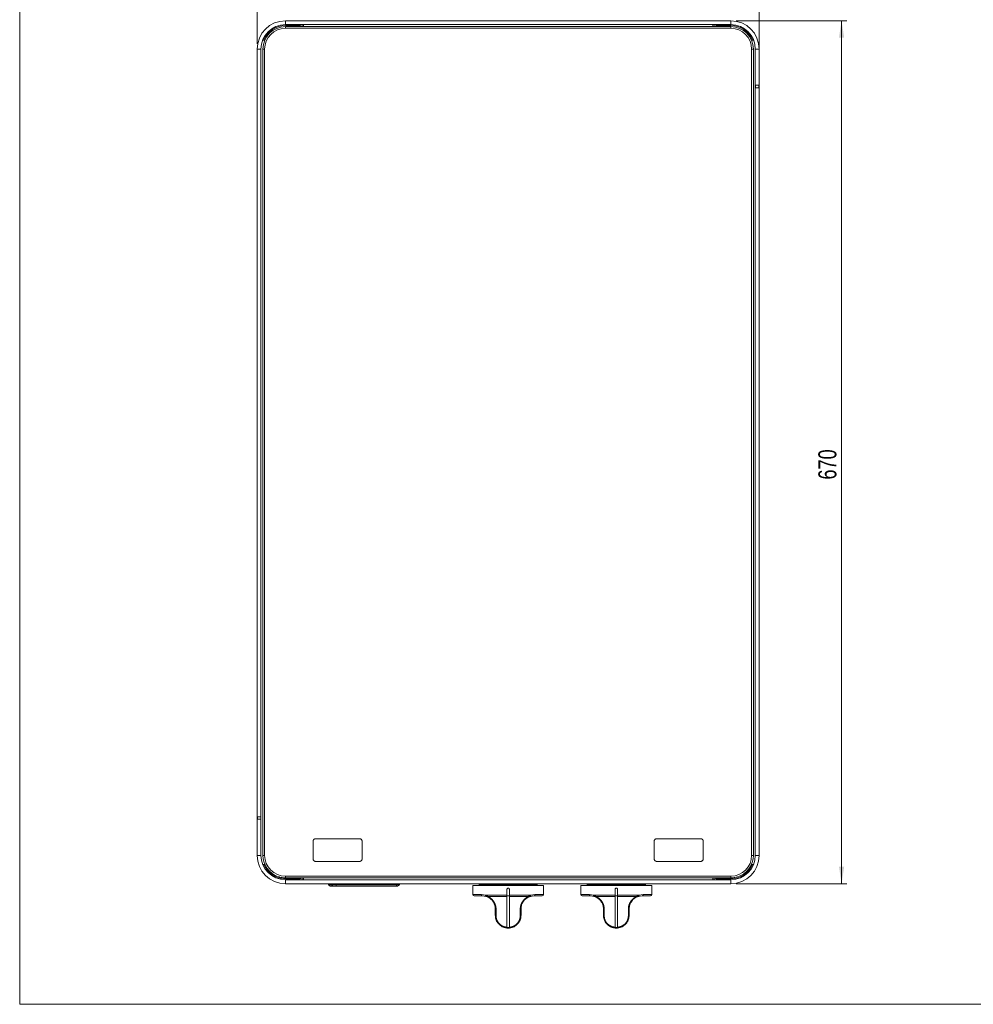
# Model space of a CAD drawing. Header units: millimetres. Extents: x 19 to 1659, y 20 to 1168.
# Tile 1 of 4: x 19 to 760, y 20 to 784. Entities that reach past the tile are written whole.
import ezdxf

# ---------------------------------------------------------------- set-up
doc = ezdxf.new("R2010")
doc.units = ezdxf.units.MM
doc.header["$LTSCALE"] = 4
for name, pattern in [('CENTERX2', [20.32, 12.7, -2.54, 2.54, -2.54]), ('HIDDEN', [1.905, 1.27, -0.635]), ('PHANTOM', [12.7, 6.35, -1.27, 1.27, -1.27, 1.27, -1.27])]:
    doc.linetypes.add(name, pattern=pattern)
doc.layers.add('LAYER1', color=2, linetype='Continuous', lineweight=15)
doc.layers.add('LAYER2', color=3, linetype='CENTERX2')
doc.styles.add('SLDTEXTSTYLE2', font='TXT', dxfattribs={"width": 0.75})
doc.dimstyles.new('SLDDIMSTYLE0', dxfattribs={"dimtxt": 14, "dimasz": 13.208, "dimexe": 0, "dimexo": 0.0625, "dimgap": 3.5, "dimtad": 1, "dimdec": 1, "dimrnd": 1e-09, "dimzin": 12, "dimdsep": 46, "dimtxsty": 'SLDTEXTSTYLE2', "dimsah": 1, "dimcen": 0.09, "dimadec": 0, "dimazin": 3, "dimtfac": 1, "dimtdec": 1, "dimtofl": 0, "dimtmove": 0, "dimatfit": 3, "dimfxl": 0, "dimfrac": 2, "dimtolj": 1, "dimtzin": 12, "dimarcsym": 0})

# ---------------------------------------------------------------- blocks, each defined once
blk = doc.blocks.new('_D')
at = {"layer": 'LAYER2', "color": 3, "linetype": 'Continuous', "lineweight": 0}
for p, q in [((203.64, 765.66), (203.64, 851.66)), ((593.64, 735.66), (593.64, 851.66)), ((203.64, 847.66), (593.64, 847.66))]:
    blk.add_line(p, q, dxfattribs=at)
for points in [[(203.64, 847.66), (216.85, 845.62), (216.85, 849.69)], [(593.64, 847.66), (580.43, 849.69), (580.43, 845.62)]]:
    blk.add_solid(points, dxfattribs=at)
at = {"layer": 'LAYER2', "color": 3, "linetype": 'Continuous', "lineweight": 0, "insert": (377.44, 865.7, 63.56), "char_height": 14, "attachment_point": 1, "style": 'SLDTEXTSTYLE2'}
blk.add_mtext('390', dxfattribs=at)
blk = doc.blocks.new('_D_1')
at = {"layer": 'LAYER2', "color": 3, "linetype": 'Continuous', "lineweight": 0}
for p, q in [((575.64, 783.66), (661.64, 783.66)), ((657.64, 783.66), (657.64, 113.66)), ((575.64, 113.66), (661.64, 113.66))]:
    blk.add_line(p, q, dxfattribs=at)
for points in [[(657.64, 783.66), (655.61, 770.45), (659.67, 770.45)], [(657.64, 113.66), (659.67, 126.86), (655.61, 126.86)]]:
    blk.add_solid(points, dxfattribs=at)
at = {"layer": 'LAYER2', "color": 3, "linetype": 'Continuous', "lineweight": 0, "insert": (639.59, 427.45, 63.56), "char_height": 14, "attachment_point": 1, "rotation": 90, "style": 'SLDTEXTSTYLE2'}
blk.add_mtext('670', dxfattribs=at)

msp = doc.modelspace()

# ---------------------------------------------------------------- linework, layer by layer
at = {"color": 7, "linetype": 'Continuous', "lineweight": 0}
for p, q in [((19.2, 1168), (19.2, 20)), ((19.2, 20), (1659.2, 20))]:
    msp.add_line(p, q, dxfattribs=at)
at = {"color": 7, "linetype": 'PHANTOM', "lineweight": 0}
for p, q in [((225.64, 780.66), (225.64, 783.66)), ((571.64, 780.66), (571.64, 783.66)), ((225.64, 777.8), (225.64, 779.16)), ((571.64, 777.8), (571.64, 779.16)), ((206.64, 761.66), (203.64, 761.66)), ((209.49, 761.66), (208.14, 761.66)), ((587.78, 761.66), (589.14, 761.66)), ((590.64, 761.66), (593.64, 761.66)), ((590.84, 733.66), (590.84, 731.66)), ((593.34, 731.66), (593.34, 733.66)), ((203.94, 165.66), (203.94, 163.66)), ((206.44, 163.66), (206.44, 165.66)), ((206.64, 135.66), (203.64, 135.66)), ((209.49, 135.66), (208.14, 135.66)), ((587.78, 135.66), (589.14, 135.66)), ((590.64, 135.66), (593.64, 135.66)), ((225.64, 119.51), (225.64, 118.16)), ((225.64, 116.66), (225.64, 113.66)), ((571.64, 119.51), (571.64, 118.16)), ((571.64, 116.66), (571.64, 113.66)), ((259.02, 113.56), (259.02, 112.66)), ((260.49, 111.66), (259.02, 112.66)), ((261.22, 112.66), (261.22, 113.56)), ((262.69, 111.66), (261.22, 112.66)), ((265.14, 113.56), (265.14, 112.66)), ((265.14, 111.66), (265.14, 112.66)), ((311.81, 112.66), (311.81, 113.56)), ((311.81, 112.66), (311.81, 111.66)), ((371.14, 105.16), (377.88, 105.16)), ((377.88, 105.16), (381.02, 104.73)), ((381.02, 104.73), (397.64, 104.73)), ((397.64, 103.62), (383.04, 103.62)), ((399.64, 104.73), (416.26, 104.73)), ((414.24, 103.62), (399.64, 103.62)), ((416.26, 104.73), (419.39, 105.16)), ((419.39, 105.16), (426.14, 105.16)), ((455.14, 105.16), (461.88, 105.16)), ((461.88, 105.16), (465.02, 104.73)), ((465.02, 104.73), (481.64, 104.73)), ((481.64, 103.62), (467.04, 103.62)), ((483.64, 104.73), (500.26, 104.73)), ((498.24, 103.62), (483.64, 103.62)), ((500.26, 104.73), (503.39, 105.16)), ((503.39, 105.16), (510.14, 105.16))]:
    msp.add_line(p, q, dxfattribs=at)
at = {"color": 179, "linetype": 'Continuous', "lineweight": 0}
for p, q in [((247.09, 132.96), (247.09, 146.56)), ((249.09, 148.56), (283.19, 148.56)), ((285.19, 132.96), (285.19, 146.56)), ((512.09, 132.96), (512.09, 146.56)), ((514.09, 148.56), (548.19, 148.56)), ((550.19, 132.96), (550.19, 146.56)), ((249.09, 130.96), (283.19, 130.96)), ((514.09, 130.96), (548.19, 130.96))]:
    msp.add_line(p, q, dxfattribs=at)
at = {"color": 7, "linetype": 'PHANTOM', "lineweight": 0, "flags": 128}
for points in [[(383.04, 103.62), (383.02, 103.52), (383.01, 103.43), (383.01, 103.35), (383.01, 103.28), (383.03, 103.22), (383.05, 103.16), (383.08, 103.12), (383.12, 103.1)], [(414.16, 103.1), (414.2, 103.12), (414.23, 103.16), (414.25, 103.22), (414.26, 103.28), (414.27, 103.35), (414.27, 103.43), (414.26, 103.52), (414.24, 103.62)], [(467.04, 103.62), (467.02, 103.52), (467.01, 103.43), (467.01, 103.35), (467.01, 103.28), (467.03, 103.22), (467.05, 103.16), (467.08, 103.12), (467.12, 103.1)], [(498.16, 103.1), (498.2, 103.12), (498.23, 103.16), (498.25, 103.22), (498.26, 103.28), (498.27, 103.35), (498.27, 103.43), (498.26, 103.52), (498.24, 103.62)], [(388.64, 94.16), (388.65, 94.1), (388.68, 94.04), (388.74, 93.98), (388.81, 93.93), (388.9, 93.89), (389.01, 93.85), (389.13, 93.81), (389.27, 93.79)], [(408.64, 94.16), (408.63, 94.1), (408.6, 94.04), (408.54, 93.98), (408.47, 93.93), (408.38, 93.89), (408.27, 93.85), (408.15, 93.81), (408.01, 93.79)], [(472.64, 94.16), (472.65, 94.1), (472.68, 94.04), (472.74, 93.98), (472.81, 93.93), (472.9, 93.89), (473.01, 93.85), (473.13, 93.81), (473.27, 93.79)], [(492.64, 94.16), (492.63, 94.1), (492.6, 94.04), (492.54, 93.98), (492.47, 93.93), (492.38, 93.89), (492.27, 93.85), (492.15, 93.81), (492.01, 93.79)], [(388.64, 89.16), (388.65, 89.1), (388.68, 89.04), (388.73, 88.99), (388.8, 88.94), (388.89, 88.89), (388.99, 88.85), (389.1, 88.81), (389.23, 88.79)], [(408.64, 89.16), (408.63, 89.1), (408.6, 89.04), (408.55, 88.99), (408.48, 88.94), (408.39, 88.89), (408.29, 88.85), (408.17, 88.81), (408.05, 88.79)], [(472.64, 89.16), (472.65, 89.1), (472.68, 89.04), (472.73, 88.99), (472.8, 88.94), (472.89, 88.89), (472.99, 88.85), (473.1, 88.81), (473.23, 88.79)], [(492.64, 89.16), (492.63, 89.1), (492.6, 89.04), (492.55, 88.99), (492.48, 88.94), (492.39, 88.89), (492.29, 88.85), (492.17, 88.81), (492.05, 88.79)]]:
    msp.add_lwpolyline(points, dxfattribs=at)
at = {"color": 179, "linetype": 'HIDDEN', "lineweight": 0}
for centre, start, end in [((249.09, 146.56), 90, 180), ((283.19, 146.56), 0, 90), ((514.09, 146.56), 90, 180), ((548.19, 146.56), 0, 90), ((249.09, 132.96), 180, 270), ((283.19, 132.96), 270, 0), ((514.09, 132.96), 180, 270), ((548.19, 132.96), 270, 0)]:
    msp.add_arc(centre, 2, start, end, dxfattribs=at)
at = {"color": 7, "linetype": 'PHANTOM', "lineweight": 0}
for centre, radius, start, end in [((378.78, 105.05), 0.904, 173.16185, 260.9232), ((381.78, 104.47), 0.804, 161.0576, 240.65921), ((415.5, 104.47), 0.804, 299.34079, 18.9424), ((418.5, 105.05), 0.904, 279.0768, 6.83815), ((462.78, 105.05), 0.904, 173.16195, 260.92336), ((465.78, 104.47), 0.804, 161.05684, 240.65997), ((499.5, 104.47), 0.804, 299.34117, 18.94201), ((502.5, 105.05), 0.904, 279.07724, 6.83798)]:
    msp.add_arc(centre, radius, start, end, dxfattribs=at)
for points, knots in [([(383.04, 103.62), (382.64, 103.88), (381.95, 104.33), (381.29, 104.61), (381.02, 104.73)], [0, 0, 0, 0, 0.573435, 1, 1, 1, 1]), ([(383.04, 103.62), (383.62, 103.3), (385.11, 102.49), (386.88, 100.74), (388.09, 98.79), (389.04, 96.6), (389.18, 94.91), (389.27, 93.79)], [0, 0, 0, 0, 0.166931, 0.42509, 0.56975, 0.714556, 1, 1, 1, 1]), ([(408.01, 93.79), (408.1, 94.91), (408.24, 96.6), (409.18, 98.79), (410.4, 100.74), (412.17, 102.49), (413.66, 103.3), (414.24, 103.62)], [0, 0, 0, 0, 0.285444, 0.43025, 0.57491, 0.833069, 1, 1, 1, 1]), ([(416.26, 104.73), (415.72, 104.48), (415.11, 104.19), (414.42, 103.74), (414.29, 103.65), (414.24, 103.62)], [0, 0, 0, 0, 0.813857, 0.932503, 1, 1, 1, 1]), ([(467.04, 103.62), (466.64, 103.88), (465.95, 104.33), (465.29, 104.61), (465.02, 104.73)], [0, 0, 0, 0, 0.573436, 1, 1, 1, 1]), ([(467.04, 103.62), (467.62, 103.3), (469.11, 102.49), (470.88, 100.74), (472.09, 98.79), (473.04, 96.6), (473.18, 94.91), (473.27, 93.79)], [0, 0, 0, 0, 0.166931, 0.42509, 0.56975, 0.714556, 1, 1, 1, 1]), ([(492.01, 93.79), (492.1, 94.91), (492.24, 96.6), (493.18, 98.79), (494.4, 100.74), (496.17, 102.49), (497.66, 103.3), (498.24, 103.62)], [0, 0, 0, 0, 0.285444, 0.43025, 0.574909, 0.833069, 1, 1, 1, 1]), ([(500.26, 104.73), (499.72, 104.48), (499.11, 104.19), (498.42, 103.74), (498.29, 103.65), (498.24, 103.62)], [0, 0, 0, 0, 0.813857, 0.932502, 1, 1, 1, 1]), ([(389.27, 93.79), (389.26, 93.18), (389.25, 91.51), (389.24, 89.84), (389.23, 88.79)], [0, 0, 0, 0, 0.365536, 1, 1, 1, 1]), ([(408.05, 88.79), (408.04, 89.39), (408.03, 91.06), (408.02, 92.73), (408.01, 93.79)], [0, 0, 0, 0, 0.365536, 1, 1, 1, 1]), ([(473.27, 93.79), (473.26, 93.18), (473.25, 91.51), (473.24, 89.84), (473.23, 88.79)], [0, 0, 0, 0, 0.365536, 1, 1, 1, 1]), ([(492.05, 88.79), (492.04, 89.39), (492.03, 91.06), (492.02, 92.73), (492.01, 93.79)], [0, 0, 0, 0, 0.3655361, 1, 1, 1, 1]), ([(389.23, 88.79), (389.3, 87.87), (389.45, 86.04), (390.85, 83.43), (392.98, 81.39), (395.34, 80.2), (396.98, 79.94), (397.64, 79.84)], [0, 0, 0, 0, 0.214452, 0.430853, 0.6366, 0.854353, 1, 1, 1, 1]), ([(399.64, 79.84), (400.3, 79.94), (401.93, 80.2), (404.3, 81.39), (406.43, 83.43), (407.83, 86.04), (407.97, 87.87), (408.05, 88.79)], [0, 0, 0, 0, 0.145647, 0.3634, 0.569147, 0.785548, 1, 1, 1, 1]), ([(473.23, 88.79), (473.3, 87.87), (473.45, 86.04), (474.85, 83.43), (476.98, 81.39), (479.34, 80.2), (480.98, 79.94), (481.64, 79.84)], [0, 0, 0, 0, 0.2144516, 0.430853, 0.6366001, 0.8543529, 1, 1, 1, 1]), ([(483.64, 79.84), (484.3, 79.94), (485.93, 80.2), (488.3, 81.39), (490.43, 83.43), (491.83, 86.04), (491.97, 87.87), (492.05, 88.79)], [0, 0, 0, 0, 0.145648, 0.3634, 0.569147, 0.785548, 1, 1, 1, 1])]:
    msp.add_open_spline(points, degree=3, knots=knots, dxfattribs=at)
at = {"layer": 'LAYER1', "color": 2, "linetype": 'Continuous', "lineweight": 15}
for p, q in [((225.64, 783.66), (571.64, 783.66)), ((225.64, 780.66), (571.64, 780.66)), ((225.64, 779.91), (237.14, 779.91)), ((227.85, 780.16), (228.1, 779.91)), ((238.64, 779.16), (238.64, 780.66)), ((239.64, 779.16), (239.64, 780.66)), ((492.43, 783.66), (492.43, 783.66)), ((557.64, 779.16), (557.64, 780.66)), ((558.64, 779.16), (558.64, 780.66)), ((571.64, 779.91), (560.14, 779.91)), ((569.18, 779.91), (569.43, 780.16)), ((571.64, 779.16), (225.64, 779.16)), ((225.64, 777.8), (571.64, 777.8)), ((237.64, 779.41), (237.64, 779.16)), ((559.64, 779.41), (559.64, 779.16)), ((209.6, 768.66), (207.98, 768.66)), ((589.3, 768.66), (587.68, 768.66)), ((203.64, 761.66), (203.64, 165.66)), ((206.64, 761.66), (206.64, 165.66)), ((208.14, 761.66), (208.14, 135.66)), ((209.49, 761.66), (209.49, 135.66)), ((587.78, 135.66), (587.78, 761.66)), ((589.14, 135.66), (589.14, 761.66)), ((590.64, 733.66), (590.64, 761.66)), ((593.64, 733.66), (593.64, 761.66)), ((590.64, 731.66), (590.64, 733.66)), ((590.64, 733.66), (590.84, 733.66)), ((590.84, 731.66), (590.64, 731.66)), ((590.64, 135.66), (590.64, 731.66)), ((593.34, 733.66), (590.84, 733.66)), ((593.34, 731.66), (590.84, 731.66)), ((593.34, 733.66), (593.54, 733.66)), ((593.54, 731.66), (593.34, 731.66)), ((593.54, 733.66), (593.54, 731.66)), ((593.64, 733.66), (593.54, 733.66)), ((593.64, 731.66), (593.54, 731.66)), ((593.64, 135.66), (593.64, 731.66)), ((203.64, 165.66), (203.74, 165.66)), ((203.64, 163.66), (203.64, 135.66)), ((203.64, 163.66), (203.74, 163.66)), ((203.74, 163.66), (203.74, 165.66)), ((203.74, 165.66), (203.94, 165.66)), ((203.94, 163.66), (203.74, 163.66)), ((203.94, 165.66), (206.44, 165.66)), ((203.94, 163.66), (206.44, 163.66)), ((206.44, 165.66), (206.64, 165.66)), ((206.64, 163.66), (206.44, 163.66)), ((206.64, 165.66), (206.64, 163.66)), ((206.64, 163.66), (206.64, 135.66)), ((209.6, 128.66), (207.98, 128.66)), ((589.3, 128.66), (587.68, 128.66)), ((225.64, 119.51), (571.64, 119.51)), ((225.64, 118.16), (571.64, 118.16)), ((225.64, 117.41), (237.14, 117.41)), ((571.64, 116.66), (225.64, 116.66)), ((228.1, 117.41), (227.85, 117.16)), ((237.64, 117.91), (237.64, 118.16)), ((238.64, 118.16), (238.64, 116.66)), ((239.64, 118.16), (239.64, 116.66)), ((557.64, 118.16), (557.64, 116.66)), ((558.64, 118.16), (558.64, 116.66)), ((559.64, 117.91), (559.64, 118.16)), ((571.64, 117.41), (560.14, 117.41)), ((569.43, 117.16), (569.18, 117.41)), ((571.64, 113.66), (225.64, 113.66)), ((258.97, 113.56), (258.97, 112.66)), ((258.97, 113.56), (259.02, 113.56)), ((258.97, 112.66), (260.47, 111.66)), ((258.97, 112.66), (259.02, 112.66)), ((261.22, 113.56), (259.02, 113.56)), ((259.02, 112.66), (261.22, 112.66)), ((260.49, 111.66), (260.47, 111.66)), ((262.69, 111.66), (260.49, 111.66)), ((261.22, 113.56), (265.14, 113.56)), ((261.22, 112.66), (265.14, 112.66)), ((261.47, 113.57), (261.47, 113.56)), ((262.61, 113.57), (262.61, 113.56)), ((265.14, 111.66), (262.69, 111.66)), ((263.26, 113.57), (263.26, 113.56)), ((264.51, 113.56), (264.51, 113.57)), ((264.94, 113.56), (264.94, 113.57)), ((311.81, 113.56), (265.14, 113.56)), ((265.14, 112.66), (311.81, 112.66)), ((311.81, 111.66), (265.14, 111.66)), ((270.2, 113.57), (270.2, 113.56)), ((271.34, 113.57), (271.34, 113.56)), ((271.99, 113.57), (271.99, 113.56)), ((273.24, 113.56), (273.24, 113.57)), ((273.67, 113.56), (273.67, 113.57)), ((286.55, 113.57), (286.55, 113.56)), ((311.81, 113.56), (314.31, 113.56)), ((311.81, 112.66), (314.31, 112.66)), ((312.81, 111.66), (311.81, 111.66)), ((312.81, 111.66), (314.31, 112.66)), ((314.31, 112.66), (314.31, 113.56)), ((371.14, 112.16), (371.14, 105.16)), ((426.14, 112.16), (371.14, 112.16)), ((376.29, 113.66), (376.05, 112.79)), ((376.05, 112.79), (377.41, 112.16)), ((419.5, 112.79), (376.05, 112.79)), ((397.64, 104.73), (397.64, 109.16)), ((399.64, 109.16), (399.64, 104.73)), ((421.22, 112.79), (419.5, 112.79)), ((419.87, 112.16), (421.22, 112.79)), ((421.22, 112.79), (420.99, 113.66)), ((426.14, 105.16), (426.14, 112.16)), ((455.14, 112.16), (455.14, 105.16)), ((510.14, 112.16), (455.14, 112.16)), ((460.29, 113.66), (460.05, 112.79)), ((460.05, 112.79), (461.41, 112.16)), ((503.5, 112.79), (460.05, 112.79)), ((481.64, 104.73), (481.64, 109.16)), ((483.64, 109.16), (483.64, 104.73)), ((505.22, 112.79), (503.5, 112.79)), ((503.87, 112.16), (505.22, 112.79)), ((505.22, 112.79), (504.99, 113.66)), ((510.14, 105.16), (510.14, 112.16)), ((378.64, 104.16), (372.14, 104.16)), ((381.38, 103.77), (378.64, 104.16)), ((397.64, 104.73), (397.64, 103.62)), ((397.64, 104.25), (399.64, 104.25)), ((397.64, 79.84), (397.64, 103.62)), ((399.64, 103.62), (399.64, 104.73)), ((399.64, 103.62), (399.64, 79.84)), ((412.63, 102.15), (414.82, 103.36)), ((415.48, 103.61), (416.17, 103.81)), ((418.64, 104.16), (415.9, 103.77)), ((425.14, 104.16), (418.64, 104.16)), ((462.64, 104.16), (456.14, 104.16)), ((465.38, 103.77), (462.64, 104.16)), ((481.64, 104.73), (481.64, 103.62)), ((481.64, 104.25), (483.64, 104.25)), ((481.64, 79.84), (481.64, 103.62)), ((483.64, 103.62), (483.64, 104.73)), ((483.64, 103.62), (483.64, 79.84)), ((496.63, 102.15), (498.82, 103.36)), ((499.48, 103.61), (500.17, 103.81)), ((502.64, 104.16), (499.9, 103.77)), ((509.14, 104.16), (502.64, 104.16)), ((388.64, 89.16), (388.64, 94.16)), ((408.64, 94.16), (408.64, 89.16)), ((472.64, 89.16), (472.64, 94.16)), ((492.64, 94.16), (492.64, 89.16)), ((397.64, 79.66), (399.64, 79.66)), ((481.64, 79.66), (483.64, 79.66))]:
    msp.add_line(p, q, dxfattribs=at)
at = {"layer": 'LAYER1', "color": 2, "linetype": 'Continuous', "lineweight": 15, "flags": 128}
for points in [[(227.6, 779.91), (227.63, 779.93), (227.75, 780.05), (227.83, 780.13), (227.85, 780.16)], [(569.43, 780.16), (569.45, 780.13), (569.53, 780.05), (569.65, 779.93), (569.68, 779.91)], [(227.85, 117.16), (227.83, 117.18), (227.75, 117.26), (227.63, 117.38), (227.6, 117.41)], [(569.68, 117.41), (569.65, 117.38), (569.53, 117.26), (569.45, 117.18), (569.43, 117.16)]]:
    msp.add_lwpolyline(points, dxfattribs=at)
at = {"layer": 'LAYER1', "color": 2, "linetype": 'Continuous', "lineweight": 15}
for centre, radius, start, end in [((225.64, 761.66), 22, 90, 180), ((225.64, 761.66), 19, 90, 180), ((225.64, 761.91), 18, 90, 157.97569), ((237.14, 779.41), 0.5, 0, 90), ((560.14, 779.41), 0.5, 90, 180), ((571.64, 761.66), 22, 0, 90), ((571.64, 761.66), 19, 0, 90), ((571.64, 761.91), 18, 22.02431, 90), ((225.64, 761.66), 17.5, 90, 180), ((225.64, 761.66), 16.15, 90, 180), ((571.64, 761.66), 17.5, 0, 90), ((571.64, 761.66), 16.15, 0, 90), ((225.64, 135.66), 22, 180, 270), ((225.64, 135.66), 19, 180, 270), ((225.64, 135.66), 17.5, 180, 252.22067), ((225.64, 135.66), 16.15, 180, 270), ((571.64, 135.66), 16.15, 270, 0), ((571.64, 135.66), 19, 270, 0), ((571.64, 135.66), 22, 270, 0), ((571.64, 135.66), 17.5, 287.00056, 0), ((225.64, 135.41), 18, 202.02431, 270), ((571.64, 135.41), 18, 270, 337.97569), ((225.64, 135.66), 17.5, 268.43663, 270), ((237.14, 117.91), 0.5, 270, 0), ((560.14, 117.91), 0.5, 180, 270), ((571.64, 135.66), 17.5, 270, 271.56337), ((372.14, 105.16), 1, 180, 270), ((425.14, 105.16), 1, 270, 0), ((456.14, 105.16), 1, 180, 270), ((509.14, 105.16), 1, 270, 0)]:
    msp.add_arc(centre, radius, start, end, dxfattribs=at)
for points, knots in [([(220.31, 119.04), (220.55, 118.95), (222.09, 118.36), (223.75, 118.25), (225.16, 118.16)], [0, 0, 0, 0, 0.155477, 1, 1, 1, 1]), ([(572.12, 118.16), (573.01, 118.22), (574.58, 118.31), (576.09, 118.76), (576.74, 118.96)], [0, 0, 0, 0, 0.566348, 1, 1, 1, 1]), ([(397.64, 109.16), (397.65, 109.27), (397.67, 109.49), (397.84, 109.79), (398.1, 110.02), (398.42, 110.15), (398.76, 110.17), (399.09, 110.07), (399.36, 109.87), (399.56, 109.59), (399.63, 109.34), (399.64, 109.19), (399.64, 109.16)], [0, 0, 0, 0, 0.107324, 0.214646, 0.322013, 0.429409, 0.536757, 0.644054, 0.751377, 0.858763, 0.966149, 1, 1, 1, 1]), ([(481.64, 109.16), (481.65, 109.27), (481.67, 109.49), (481.84, 109.79), (482.1, 110.02), (482.42, 110.15), (482.76, 110.17), (483.09, 110.07), (483.36, 109.87), (483.56, 109.59), (483.63, 109.34), (483.64, 109.19), (483.64, 109.16)], [0, 0, 0, 0, 0.107324, 0.214646, 0.322012, 0.42941, 0.536756, 0.644054, 0.751377, 0.858763, 0.966149, 1, 1, 1, 1]), ([(381.38, 103.77), (381.4, 103.77), (381.94, 103.61), (382.54, 103.35), (383.12, 103.1)], [0, 0, 0, 0, 0.033544, 1, 1, 1, 1]), ([(388.64, 94.16), (388.56, 95.18), (388.43, 96.71), (387.59, 98.7), (386.6, 100.32), (385.53, 101.46), (384.29, 102.44), (383.63, 102.81), (383.12, 103.1)], [0, 0, 0, 0, 0.289641, 0.434703, 0.579562, 0.790197, 0.835348, 1, 1, 1, 1]), ([(414.16, 103.1), (413.65, 102.81), (412.37, 102.09), (411.2, 100.9), (410.28, 99.68), (409.69, 98.7), (408.85, 96.71), (408.72, 95.18), (408.64, 94.16)], [0, 0, 0, 0, 0.164746, 0.408305, 0.420107, 0.565049, 0.710193, 1, 1, 1, 1]), ([(414.16, 103.1), (414.2, 103.12), (414.81, 103.42), (415.37, 103.6), (415.9, 103.77)], [0, 0, 0, 0, 0.064027, 1, 1, 1, 1]), ([(465.38, 103.77), (465.4, 103.77), (465.94, 103.61), (466.54, 103.35), (467.12, 103.1)], [0, 0, 0, 0, 0.033544, 1, 1, 1, 1]), ([(472.64, 94.16), (472.56, 95.18), (472.43, 96.71), (471.59, 98.7), (470.6, 100.32), (469.53, 101.46), (468.29, 102.44), (467.63, 102.81), (467.12, 103.1)], [0, 0, 0, 0, 0.2896414, 0.4347033, 0.5795626, 0.7901974, 0.8353486, 1, 1, 1, 1]), ([(498.16, 103.1), (497.65, 102.81), (496.37, 102.09), (495.2, 100.9), (494.28, 99.68), (493.69, 98.7), (492.85, 96.71), (492.72, 95.18), (492.64, 94.16)], [0, 0, 0, 0, 0.164746, 0.408305, 0.420107, 0.565049, 0.710193, 1, 1, 1, 1]), ([(498.16, 103.1), (498.2, 103.12), (498.81, 103.42), (499.37, 103.6), (499.9, 103.77)], [0, 0, 0, 0, 0.064026, 1, 1, 1, 1]), ([(397.64, 79.21), (396.93, 79.32), (395.17, 79.62), (392.64, 80.96), (390.39, 83.22), (388.9, 86.1), (388.73, 88.14), (388.64, 89.16)], [0, 0, 0, 0, 0.144962, 0.358617, 0.564232, 0.783413, 1, 1, 1, 1]), ([(408.64, 89.16), (408.55, 88.14), (408.38, 86.1), (406.89, 83.22), (404.64, 80.96), (402.11, 79.62), (400.35, 79.32), (399.64, 79.21)], [0, 0, 0, 0, 0.216587, 0.435768, 0.641383, 0.855038, 1, 1, 1, 1]), ([(481.64, 79.21), (480.93, 79.32), (479.17, 79.62), (476.64, 80.96), (474.39, 83.22), (472.9, 86.1), (472.73, 88.14), (472.64, 89.16)], [0, 0, 0, 0, 0.1449621, 0.3586166, 0.564232, 0.7834131, 1, 1, 1, 1]), ([(492.64, 89.16), (492.55, 88.14), (492.38, 86.1), (490.89, 83.22), (488.64, 80.96), (486.11, 79.62), (484.35, 79.32), (483.64, 79.21)], [0, 0, 0, 0, 0.216587, 0.435768, 0.641383, 0.855038, 1, 1, 1, 1]), ([(397.64, 79.84), (397.64, 79.73), (397.64, 79.53), (397.64, 79.32), (397.64, 79.22), (397.64, 79.21), (397.64, 79.21)], [0, 0, 0, 0, 0.28449, 0.569022, 0.852492, 1, 1, 1, 1]), ([(399.64, 79.21), (399.63, 79.21), (399.61, 79.2), (399.43, 79.19), (399.18, 79.17), (398.9, 79.16), (398.6, 79.16), (398.3, 79.16), (398, 79.18), (397.78, 79.19), (397.66, 79.21), (397.64, 79.21), (397.64, 79.21)], [0, 0, 0, 0, 0.10698, 0.213949, 0.321254, 0.42878, 0.5, 0.606983, 0.713953, 0.821255, 0.928783, 1, 1, 1, 1]), ([(399.64, 79.21), (399.64, 79.22), (399.64, 79.24), (399.64, 79.41), (399.64, 79.62), (399.64, 79.78), (399.64, 79.84)], [0, 0, 0, 0, 0.282445, 0.564881, 0.847701, 1, 1, 1, 1]), ([(481.64, 79.84), (481.64, 79.73), (481.64, 79.53), (481.64, 79.32), (481.64, 79.22), (481.64, 79.21), (481.64, 79.21)], [0, 0, 0, 0, 0.28449, 0.569022, 0.852492, 1, 1, 1, 1]), ([(483.64, 79.21), (483.63, 79.21), (483.61, 79.2), (483.43, 79.19), (483.18, 79.17), (482.9, 79.16), (482.6, 79.16), (482.3, 79.16), (482, 79.18), (481.78, 79.19), (481.66, 79.21), (481.64, 79.21), (481.64, 79.21)], [0, 0, 0, 0, 0.10698, 0.213949, 0.321253, 0.42878, 0.5, 0.606982, 0.713953, 0.821255, 0.928783, 1, 1, 1, 1]), ([(483.64, 79.21), (483.64, 79.22), (483.64, 79.24), (483.64, 79.41), (483.64, 79.62), (483.64, 79.78), (483.64, 79.84)], [0, 0, 0, 0, 0.282445, 0.564881, 0.847701, 1, 1, 1, 1])]:
    msp.add_open_spline(points, degree=3, knots=knots, dxfattribs=at)

# ---------------------------------------------------------------- dimensions: what is measured, and where the dimension line sits
at = {"layer": 'LAYER2', "color": 3, "linetype": 'Continuous', "lineweight": 0}
dim = msp.add_linear_dim(base=(593.64, 847.66), p1=(203.64, 761.66), p2=(593.64, 731.66), dimstyle='SLDDIMSTYLE0', dxfattribs=at)
dim.commit()
dim.dimension.update_dxf_attribs({"geometry": '_D', "text_midpoint": (398.64, 847.66), "dimtype": 160})
dim = msp.add_linear_dim(base=(657.64, 113.66), p1=(571.64, 783.66), p2=(571.64, 113.66), angle=90, dimstyle='SLDDIMSTYLE0', dxfattribs=at)
dim.commit()
dim.dimension.update_dxf_attribs({"geometry": '_D_1', "text_midpoint": (657.64, 448.66), "dimtype": 160})

doc.saveas('drawing.dxf')
